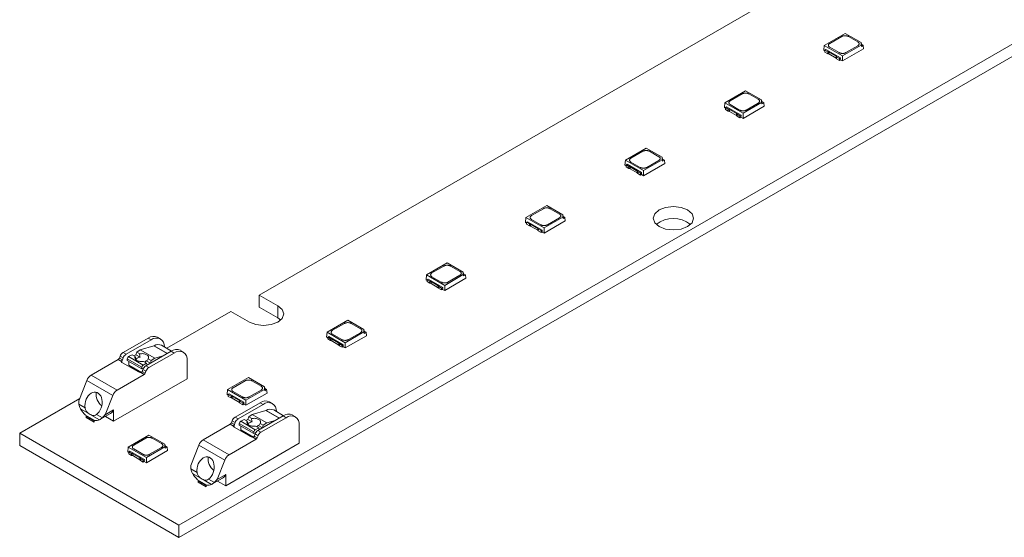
# Model space of a CAD drawing. Header units: millimetres. Extents: x -86 to 309, y 104 to 334.
# Tile 1 of 6: x -86 to 19, y 104 to 159. Entities that reach past the tile are written whole.
import ezdxf

# ---------------------------------------------------------------- set-up
doc = ezdxf.new("R2010")
doc.units = ezdxf.units.MM

msp = doc.modelspace()

# ---------------------------------------------------------------- linework, layer by layer
at = {"color": 7, "linetype": 'Continuous', "lineweight": 15}
for p, q in [((-69.1, 105.1), (309.2, 323.49)), ((-69.1, 103.79), (309.2, 322.18)), ((11.33, 171.13), (-60.51, 129.65)), ((1.96, 157.57), (-0.25, 156.29)), ((3.67, 156.59), (1.96, 157.57)), ((0.33, 156.49), (1.61, 157.23)), ((2.32, 157.23), (3.32, 156.66)), ((3.67, 156.32), (3.67, 156.59)), ((3.67, 156.59), (3.7, 156.41)), ((-0.25, 156.29), (-0.3, 155.76)), ((-0.3, 155.76), (-0.18, 155.69)), ((-0.25, 156.29), (1.68, 155.17)), ((-0.07, 155.84), (-0.18, 155.78)), ((-0.18, 155.78), (0.11, 155.61)), ((-0.18, 155.78), (-0.18, 155.57)), ((-0.18, 155.57), (0.11, 155.4)), ((-0.07, 155.84), (1.47, 154.95)), ((0.11, 155.4), (0.11, 155.61)), ((0.24, 155.57), (1, 155.13)), ((0.24, 155.37), (0.24, 155.57)), ((1.33, 155.51), (0.33, 156.09)), ((1.68, 155.17), (3.67, 156.32)), ((1.68, 154.62), (3.94, 155.92)), ((3.32, 156.25), (2.04, 155.51)), ((3.67, 156.32), (3.7, 156.17)), ((3.7, 156.17), (3.7, 156.41)), ((3.7, 156.41), (3.91, 156.29)), ((3.91, 156.29), (3.7, 156.17)), ((3.91, 156.29), (3.94, 155.92)), ((0.24, 155.37), (1, 154.93)), ((1, 154.93), (1, 155.13)), ((1.06, 155.06), (1.36, 154.89)), ((1.06, 154.85), (1.06, 155.06)), ((1.06, 154.85), (1.36, 154.68)), ((1.36, 154.89), (1.47, 154.95)), ((1.36, 154.68), (1.36, 154.89)), ((1.36, 154.68), (1.46, 154.74)), ((1.47, 154.95), (1.46, 154.74)), ((1.46, 154.74), (1.68, 154.62)), ((1.57, 154.8), (1.57, 154.8)), ((1.68, 154.62), (1.68, 155.17)), ((-8.64, 151.45), (-10.86, 150.17)), ((-6.94, 150.46), (-8.64, 151.45)), ((-10.28, 150.37), (-9, 151.11)), ((-8.92, 149.05), (-6.94, 150.2)), ((-8.29, 151.11), (-7.29, 150.53)), ((-6.94, 150.2), (-6.94, 150.46)), ((-6.94, 150.46), (-6.9, 150.29)), ((-6.94, 150.2), (-6.9, 150.05)), ((-6.9, 150.05), (-6.9, 150.29)), ((-6.9, 150.29), (-6.7, 150.17)), ((-10.86, 150.17), (-10.9, 149.64)), ((-10.9, 149.64), (-10.79, 149.57)), ((-10.86, 150.17), (-8.92, 149.05)), ((-10.68, 149.72), (-10.79, 149.65)), ((-10.79, 149.65), (-10.5, 149.48)), ((-10.79, 149.65), (-10.79, 149.45)), ((-10.79, 149.45), (-10.5, 149.28)), ((-10.68, 149.72), (-9.13, 148.83)), ((-10.5, 149.28), (-10.5, 149.48)), ((-10.37, 149.45), (-9.6, 149.01)), ((-10.37, 149.24), (-10.37, 149.45)), ((-10.37, 149.24), (-9.6, 148.8)), ((-9.28, 149.39), (-10.28, 149.96)), ((-8.92, 148.49), (-6.66, 149.8)), ((-7.29, 150.13), (-8.57, 149.39)), ((-6.7, 150.17), (-6.9, 150.05)), ((-6.7, 150.17), (-6.66, 149.8)), ((-9.6, 148.8), (-9.6, 149.01)), ((-9.54, 148.93), (-9.25, 148.76)), ((-9.54, 148.73), (-9.54, 148.93)), ((-9.54, 148.73), (-9.25, 148.56)), ((-9.25, 148.76), (-9.13, 148.83)), ((-9.25, 148.56), (-9.25, 148.76)), ((-9.25, 148.56), (-9.14, 148.62)), ((-9.13, 148.83), (-9.14, 148.62)), ((-9.14, 148.62), (-8.92, 148.49)), ((-9.04, 148.68), (-9.04, 148.68)), ((-8.92, 148.49), (-8.92, 149.05)), ((-19.25, 145.32), (-21.46, 144.04)), ((-20.88, 144.25), (-19.6, 144.99)), ((-17.55, 144.34), (-19.25, 145.32)), ((-18.89, 144.99), (-17.9, 144.41)), ((-21.46, 144.04), (-21.51, 143.51)), ((-21.46, 144.04), (-19.53, 142.93)), ((-19.53, 142.93), (-17.55, 144.08)), ((-17.9, 144), (-19.18, 143.26)), ((-17.55, 144.08), (-17.55, 144.34)), ((-17.55, 144.34), (-17.51, 144.16)), ((-17.55, 144.08), (-17.51, 143.92)), ((-17.51, 143.92), (-17.51, 144.16)), ((-17.51, 144.16), (-17.3, 144.04)), ((-17.3, 144.04), (-17.51, 143.92)), ((-17.3, 144.04), (-17.27, 143.68)), ((-21.51, 143.51), (-21.4, 143.45)), ((-21.28, 143.6), (-21.4, 143.53)), ((-21.4, 143.53), (-21.1, 143.36)), ((-21.4, 143.53), (-21.4, 143.32)), ((-21.4, 143.32), (-21.1, 143.15)), ((-21.28, 143.6), (-19.74, 142.71)), ((-21.1, 143.15), (-21.1, 143.36)), ((-20.97, 143.33), (-20.21, 142.88)), ((-20.97, 143.12), (-20.97, 143.33)), ((-20.97, 143.12), (-20.21, 142.68)), ((-19.88, 143.26), (-20.88, 143.84)), ((-20.21, 142.68), (-20.21, 142.88)), ((-19.53, 142.37), (-17.27, 143.68)), ((-19.53, 142.37), (-19.53, 142.93)), ((-20.15, 142.81), (-19.86, 142.64)), ((-20.15, 142.6), (-20.15, 142.81)), ((-20.15, 142.6), (-19.86, 142.43)), ((-19.86, 142.64), (-19.74, 142.71)), ((-19.86, 142.43), (-19.86, 142.64)), ((-19.86, 142.43), (-19.75, 142.5)), ((-19.74, 142.71), (-19.75, 142.5)), ((-19.75, 142.5), (-19.53, 142.37)), ((-19.64, 142.56), (-19.64, 142.56)), ((-29.86, 139.2), (-32.07, 137.92)), ((-31.49, 138.12), (-30.21, 138.86)), ((-28.15, 138.22), (-29.86, 139.2)), ((-29.5, 138.86), (-28.5, 138.29)), ((-32.07, 137.92), (-32.12, 137.39)), ((-32.07, 137.92), (-30.14, 136.81)), ((-30.49, 137.14), (-31.49, 137.72)), ((-30.14, 136.81), (-28.15, 137.95)), ((-28.5, 137.88), (-29.78, 137.14)), ((-28.15, 137.95), (-28.15, 138.22)), ((-28.15, 138.22), (-28.12, 138.04)), ((-28.15, 137.95), (-28.12, 137.8)), ((-28.12, 137.8), (-28.12, 138.04)), ((-28.12, 138.04), (-27.91, 137.92)), ((-27.91, 137.92), (-28.12, 137.8)), ((-27.91, 137.92), (-27.88, 137.55)), ((-32.12, 137.39), (-32, 137.32)), ((-31.89, 137.47), (-32, 137.41)), ((-32, 137.41), (-31.71, 137.24)), ((-32, 137.41), (-32, 137.2)), ((-32, 137.2), (-31.71, 137.03)), ((-31.89, 137.47), (-30.35, 136.58)), ((-31.71, 137.03), (-31.71, 137.24)), ((-31.58, 137.2), (-30.82, 136.76)), ((-31.58, 137), (-31.58, 137.2)), ((-31.58, 137), (-30.82, 136.56)), ((-30.82, 136.56), (-30.82, 136.76)), ((-30.76, 136.69), (-30.46, 136.52)), ((-30.76, 136.48), (-30.76, 136.69)), ((-30.46, 136.52), (-30.35, 136.58)), ((-30.35, 136.58), (-30.36, 136.37)), ((-30.14, 136.25), (-27.88, 137.55)), ((-30.14, 136.25), (-30.14, 136.81)), ((-30.76, 136.48), (-30.46, 136.31)), ((-30.46, 136.31), (-30.46, 136.52)), ((-30.46, 136.31), (-30.36, 136.37)), ((-30.36, 136.37), (-30.14, 136.25)), ((-30.25, 136.43), (-30.25, 136.43)), ((-40.46, 133.08), (-42.68, 131.8)), ((-42.1, 132), (-40.82, 132.74)), ((-38.76, 132.09), (-40.46, 133.08)), ((-40.11, 132.74), (-39.11, 132.17)), ((-42.68, 131.8), (-42.72, 131.27)), ((-42.68, 131.8), (-40.74, 130.68)), ((-42.5, 131.35), (-42.61, 131.28)), ((-42.61, 131.28), (-42.32, 131.11)), ((-42.61, 131.28), (-42.61, 131.08)), ((-42.5, 131.35), (-40.95, 130.46)), ((-41.1, 131.02), (-42.1, 131.59)), ((-40.74, 130.68), (-38.76, 131.83)), ((-40.74, 130.12), (-38.48, 131.43)), ((-39.11, 131.76), (-40.39, 131.02)), ((-38.76, 131.83), (-38.76, 132.09)), ((-38.76, 132.09), (-38.72, 131.92)), ((-38.76, 131.83), (-38.72, 131.68)), ((-38.72, 131.68), (-38.72, 131.92)), ((-38.72, 131.92), (-38.52, 131.8)), ((-38.52, 131.8), (-38.72, 131.68)), ((-38.52, 131.8), (-38.48, 131.43)), ((-42.72, 131.27), (-42.61, 131.2)), ((-42.61, 131.08), (-42.32, 130.91)), ((-42.32, 130.91), (-42.32, 131.11)), ((-42.19, 131.08), (-41.42, 130.64)), ((-42.19, 130.87), (-42.19, 131.08)), ((-42.19, 130.87), (-41.42, 130.43)), ((-41.42, 130.43), (-41.42, 130.64)), ((-41.36, 130.56), (-41.07, 130.39)), ((-41.36, 130.36), (-41.36, 130.56)), ((-41.36, 130.36), (-41.07, 130.19)), ((-41.07, 130.39), (-40.95, 130.46)), ((-41.07, 130.19), (-41.07, 130.39)), ((-41.07, 130.19), (-40.96, 130.25)), ((-40.95, 130.46), (-40.96, 130.25)), ((-40.96, 130.25), (-40.74, 130.12)), ((-40.86, 130.31), (-40.86, 130.31)), ((-40.74, 130.12), (-40.74, 130.68)), ((-58.53, 128.51), (-60.51, 129.65)), ((-60.51, 128.35), (-60.51, 129.65)), ((-58.53, 127.2), (-60.51, 128.35)), ((-58.53, 127.2), (-58.53, 128.51)), ((-63.55, 127.9), (-70.37, 123.96)), ((-63.55, 127.9), (-61.57, 126.76)), ((-58.22, 126.98), (-58.53, 127.2)), ((-51.07, 126.95), (-53.28, 125.67)), ((-52.7, 125.88), (-51.42, 126.62)), ((-49.36, 125.97), (-51.07, 126.95)), ((-50.71, 126.62), (-49.72, 126.04)), ((-75.05, 123.5), (-72.37, 125.05)), ((-72.37, 125.05), (-72.05, 124.87)), ((-71.05, 124.97), (-71.37, 125.15)), ((-53.28, 125.67), (-53.33, 125.14)), ((-53.33, 125.14), (-53.22, 125.08)), ((-53.28, 125.67), (-51.35, 124.56)), ((-53.1, 125.23), (-53.22, 125.16)), ((-53.22, 125.16), (-52.92, 124.99)), ((-53.22, 125.16), (-53.22, 124.96)), ((-53.1, 125.23), (-51.56, 124.34)), ((-52.92, 124.79), (-52.92, 124.99)), ((-51.7, 124.89), (-52.7, 125.47)), ((-51.35, 124.56), (-49.36, 125.71)), ((-51.35, 124), (-49.09, 125.31)), ((-49.72, 125.63), (-51, 124.89)), ((-49.36, 125.71), (-49.36, 125.97)), ((-49.36, 125.97), (-49.33, 125.79)), ((-49.36, 125.71), (-49.33, 125.55)), ((-49.33, 125.55), (-49.33, 125.79)), ((-49.33, 125.79), (-49.12, 125.67)), ((-49.12, 125.67), (-49.33, 125.55)), ((-49.12, 125.67), (-49.09, 125.31)), ((-72.05, 124.87), (-74.73, 123.32)), ((-73.21, 123.79), (-71.75, 124.23)), ((-69.88, 123.67), (-70.93, 124.28)), ((-53.22, 124.96), (-52.92, 124.79)), ((-52.79, 124.96), (-52.03, 124.51)), ((-52.79, 124.75), (-52.79, 124.96)), ((-52.79, 124.75), (-52.03, 124.31)), ((-52.03, 124.31), (-52.03, 124.51)), ((-51.97, 124.44), (-51.68, 124.27)), ((-51.97, 124.24), (-51.97, 124.44)), ((-51.97, 124.24), (-51.68, 124.07)), ((-51.68, 124.27), (-51.56, 124.34)), ((-51.68, 124.07), (-51.68, 124.27)), ((-51.68, 124.07), (-51.57, 124.13)), ((-51.56, 124.34), (-51.57, 124.13)), ((-51.57, 124.13), (-51.35, 124)), ((-51.46, 124.19), (-51.46, 124.19)), ((-51.35, 124), (-51.35, 124.56)), ((-75.44, 122.91), (-75.36, 123.12)), ((-75.12, 122.73), (-75.44, 122.91)), ((-75.36, 123.12), (-75.04, 122.94)), ((-75.04, 122.94), (-75.12, 122.73)), ((-74.73, 123.32), (-75.05, 123.5)), ((-74.45, 123.08), (-74.09, 123.26)), ((-72.89, 122.18), (-74.45, 123.08)), ((-74.09, 123.26), (-73.76, 123.07)), ((-73.9, 123.15), (-73.68, 123.27)), ((-73.68, 123.27), (-73.59, 123.55)), ((-73.23, 123.01), (-73.68, 123.27)), ((-73.59, 123.55), (-73.21, 123.79)), ((-73.59, 123.55), (-73.27, 123.36)), ((-71.65, 122.9), (-73.21, 123.79)), ((-72.61, 122.09), (-69.93, 123.64)), ((-72.29, 121.91), (-69.61, 123.46)), ((-71.65, 122.9), (-72.04, 122.65)), ((-71.65, 122.9), (-70.77, 123.16)), ((-69.93, 123.64), (-69.61, 123.46)), ((-68.61, 123.56), (-68.93, 123.74)), ((-78.45, 121.09), (-75.56, 122.76)), ((-75.22, 122.56), (-75.56, 122.76)), ((-75.16, 122.46), (-73.32, 121.4)), ((-74.6, 122.84), (-73.04, 121.94)), ((-74.6, 122.67), (-74.6, 122.84)), ((-74.6, 122.67), (-73.05, 121.77)), ((-74.43, 122.16), (-74.43, 122.57)), ((-74.43, 122.16), (-73.09, 121.39)), ((-74.22, 122.01), (-74.43, 122.16)), ((-74.22, 122.01), (-73.12, 121.37)), ((-73.96, 121.77), (-73.96, 121.86)), ((-73.04, 121.94), (-73.05, 121.77)), ((-73.05, 121.77), (-72.87, 121.86)), ((-72.53, 122.36), (-72.89, 122.18)), ((-72.87, 121.86), (-72.87, 121.82)), ((-72.86, 122.55), (-72.53, 122.36)), ((-72.29, 121.91), (-72.61, 122.09)), ((-72.13, 122.37), (-72.57, 122.63)), ((-72.53, 122.36), (-72.48, 122.19)), ((-72.48, 122.19), (-72.24, 122.31)), ((-72.36, 122.83), (-72.04, 122.65)), ((-72.12, 122.38), (-72.04, 122.65)), ((-68.2, 120.72), (-68.2, 122.64)), ((-75.69, 119.5), (-78.45, 121.09)), ((-72.81, 121.17), (-75.69, 119.5)), ((-73.78, 121.66), (-73.78, 121.76)), ((-73.49, 121.59), (-73.57, 121.54)), ((-73.15, 121.37), (-72.81, 121.17)), ((-73, 121.5), (-72.92, 121.71)), ((-73, 121.5), (-72.68, 121.32)), ((-72.92, 121.71), (-72.6, 121.53)), ((-72.68, 121.32), (-72.6, 121.53)), ((-61.67, 120.83), (-63.89, 119.55)), ((-59.97, 119.85), (-61.67, 120.83)), ((-79.75, 118.35), (-78.91, 120.52)), ((-78.91, 120.52), (-76.15, 118.93)), ((-68.2, 120.72), (-76.05, 116.19)), ((-63.31, 119.76), (-62.03, 120.49)), ((-61.32, 120.49), (-60.32, 119.92)), ((-59.97, 119.58), (-59.97, 119.85)), ((-59.97, 119.85), (-59.94, 119.67)), ((-76.15, 118.93), (-76.95, 116.88)), ((-63.89, 119.55), (-63.94, 119.02)), ((-63.94, 119.02), (-63.82, 118.96)), ((-63.89, 119.55), (-61.96, 118.44)), ((-63.71, 119.1), (-63.82, 119.04)), ((-63.82, 119.04), (-63.53, 118.87)), ((-63.82, 119.04), (-63.82, 118.83)), ((-63.82, 118.83), (-63.53, 118.66)), ((-63.71, 119.1), (-62.17, 118.21)), ((-63.53, 118.66), (-63.53, 118.87)), ((-63.4, 118.83), (-62.64, 118.39)), ((-63.4, 118.63), (-63.4, 118.83)), ((-62.31, 118.77), (-63.31, 119.35)), ((-61.96, 118.44), (-59.97, 119.58)), ((-61.96, 117.88), (-59.69, 119.18)), ((-60.32, 119.51), (-61.6, 118.77)), ((-59.97, 119.58), (-59.94, 119.43)), ((-59.94, 119.43), (-59.94, 119.67)), ((-59.94, 119.67), (-59.73, 119.55)), ((-59.73, 119.55), (-59.94, 119.43)), ((-59.73, 119.55), (-59.69, 119.18)), ((-79.66, 118.6), (-86.07, 114.9)), ((-79.1, 117.62), (-79.75, 117.99)), ((-63.4, 118.63), (-62.64, 118.19)), ((-63.1, 116.6), (-60.42, 118.15)), ((-60.1, 117.97), (-62.78, 116.42)), ((-62.64, 118.19), (-62.64, 118.39)), ((-62.58, 118.32), (-62.28, 118.15)), ((-62.58, 118.11), (-62.58, 118.32)), ((-62.58, 118.11), (-62.28, 117.94)), ((-62.28, 118.15), (-62.17, 118.21)), ((-62.28, 117.94), (-62.28, 118.15)), ((-62.28, 117.94), (-62.18, 118)), ((-62.17, 118.21), (-62.18, 118)), ((-62.18, 118), (-61.96, 117.88)), ((-62.07, 118.07), (-62.07, 118.06)), ((-61.96, 117.88), (-61.96, 118.44)), ((-60.42, 118.15), (-60.1, 117.97)), ((-59.1, 118.07), (-59.42, 118.25)), ((-79.59, 117.52), (-78.76, 117.03)), ((-78.06, 116.25), (-79.05, 116.83)), ((-78.98, 116.7), (-78.91, 116.74)), ((-78.13, 116.21), (-78.98, 116.7)), ((-78.98, 116.58), (-78.98, 116.7)), ((-78.13, 116.09), (-78.98, 116.58)), ((-78.36, 116.8), (-77.55, 116.33)), ((-77.25, 116.55), (-77.87, 116.91)), ((-77.52, 116.35), (-76.39, 117)), ((-76.05, 117.4), (-76.95, 116.88)), ((-76.92, 116.7), (-76.05, 116.19)), ((-76.05, 116.19), (-76.05, 117.4)), ((-62.78, 116.42), (-63.1, 116.6)), ((-61.73, 116.37), (-61.64, 116.65)), ((-61.64, 116.65), (-61.26, 116.9)), ((-61.64, 116.65), (-61.32, 116.46)), ((-61.26, 116.9), (-59.8, 117.33)), ((-59.7, 116), (-61.26, 116.9)), ((-60.66, 115.2), (-57.98, 116.74)), ((-57.93, 116.77), (-58.98, 117.38)), ((-57.98, 116.74), (-57.66, 116.56)), ((-56.66, 116.66), (-56.98, 116.84)), ((-78.06, 116.25), (-78.13, 116.21)), ((-78.13, 116.21), (-78.13, 116.09)), ((-66.5, 114.19), (-63.61, 115.86)), ((-63.27, 115.66), (-63.61, 115.86)), ((-63.49, 116.01), (-63.41, 116.22)), ((-63.17, 115.83), (-63.49, 116.01)), ((-63.41, 116.22), (-63.09, 116.04)), ((-63.21, 115.56), (-61.37, 114.5)), ((-63.09, 116.04), (-63.17, 115.83)), ((-62.65, 115.94), (-61.09, 115.04)), ((-62.65, 115.77), (-62.65, 115.94)), ((-62.65, 115.77), (-61.1, 114.87)), ((-62.5, 116.18), (-62.14, 116.36)), ((-60.94, 115.28), (-62.5, 116.18)), ((-62.48, 115.26), (-62.48, 115.67)), ((-62.14, 116.36), (-61.81, 116.17)), ((-61.95, 116.26), (-61.73, 116.37)), ((-61.28, 116.11), (-61.73, 116.37)), ((-60.91, 115.66), (-60.58, 115.47)), ((-60.18, 115.48), (-60.62, 115.73)), ((-60.41, 115.93), (-60.09, 115.75)), ((-60.34, 115.01), (-57.66, 116.56)), ((-60.17, 115.48), (-60.09, 115.75)), ((-59.7, 116), (-60.09, 115.75)), ((-59.7, 116), (-58.82, 116.26)), ((-56.25, 113.83), (-56.25, 115.74)), ((-86.07, 114.9), (-69.1, 105.1)), ((-86.07, 114.9), (-86.07, 113.59)), ((-72.28, 114.71), (-74.5, 113.43)), ((-70.58, 113.72), (-72.28, 114.71)), ((-62.48, 115.26), (-61.14, 114.49)), ((-62.27, 115.11), (-62.48, 115.26)), ((-62.27, 115.11), (-61.17, 114.48)), ((-62.01, 114.87), (-62.01, 114.96)), ((-61.83, 114.76), (-61.83, 114.86)), ((-61.54, 114.69), (-61.62, 114.64)), ((-61.09, 115.04), (-61.1, 114.87)), ((-61.1, 114.87), (-60.92, 114.96)), ((-61.05, 114.6), (-60.97, 114.82)), ((-61.05, 114.6), (-60.73, 114.42)), ((-60.97, 114.82), (-60.65, 114.63)), ((-60.58, 115.47), (-60.94, 115.28)), ((-60.92, 114.96), (-60.92, 114.92)), ((-60.73, 114.42), (-60.65, 114.63)), ((-60.34, 115.01), (-60.66, 115.2)), ((-60.58, 115.47), (-60.53, 115.29)), ((-60.53, 115.29), (-60.29, 115.41)), ((-86.07, 113.59), (-69.1, 103.79)), ((-74.5, 113.43), (-74.54, 112.9)), ((-74.5, 113.43), (-72.56, 112.31)), ((-73.91, 113.63), (-72.63, 114.37)), ((-72.56, 112.31), (-70.58, 113.46)), ((-71.93, 114.37), (-70.93, 113.8)), ((-70.58, 113.46), (-70.58, 113.72)), ((-70.58, 113.72), (-70.54, 113.55)), ((-70.58, 113.46), (-70.54, 113.31)), ((-70.54, 113.31), (-70.54, 113.55)), ((-70.54, 113.55), (-70.33, 113.43)), ((-70.33, 113.43), (-70.54, 113.31)), ((-70.33, 113.43), (-70.3, 113.06)), ((-67.8, 111.45), (-66.96, 113.62)), ((-66.96, 113.62), (-64.2, 112.03)), ((-63.74, 112.6), (-66.5, 114.19)), ((-56.25, 113.83), (-64.1, 109.29)), ((-60.85, 114.27), (-63.74, 112.6)), ((-61.2, 114.47), (-60.85, 114.27)), ((-74.54, 112.9), (-74.43, 112.83)), ((-74.32, 112.98), (-74.43, 112.91)), ((-74.43, 112.91), (-74.14, 112.74)), ((-74.43, 112.91), (-74.43, 112.71)), ((-74.43, 112.71), (-74.14, 112.54)), ((-74.32, 112.98), (-72.77, 112.09)), ((-74.14, 112.54), (-74.14, 112.74)), ((-74.01, 112.71), (-73.24, 112.27)), ((-74.01, 112.51), (-74.01, 112.71)), ((-74.01, 112.51), (-73.24, 112.06)), ((-72.92, 112.65), (-73.91, 113.22)), ((-72.56, 111.75), (-70.3, 113.06)), ((-70.93, 113.39), (-72.21, 112.65)), ((-73.24, 112.06), (-73.24, 112.27)), ((-73.18, 112.19), (-72.89, 112.02)), ((-73.18, 111.99), (-73.18, 112.19)), ((-73.18, 111.99), (-72.89, 111.82)), ((-72.89, 112.02), (-72.77, 112.09)), ((-72.89, 111.82), (-72.89, 112.02)), ((-72.89, 111.82), (-72.78, 111.88)), ((-72.77, 112.09), (-72.78, 111.88)), ((-72.78, 111.88), (-72.56, 111.75)), ((-72.68, 111.94), (-72.68, 111.94)), ((-72.56, 111.75), (-72.56, 112.31)), ((-64.2, 112.03), (-65, 109.98)), ((-67.15, 110.72), (-67.8, 111.1)), ((-67.64, 110.62), (-66.81, 110.13)), ((-64.1, 110.5), (-65, 109.98)), ((-64.1, 109.29), (-64.1, 110.5)), ((-66.11, 109.36), (-67.1, 109.93)), ((-67.03, 109.8), (-66.96, 109.85)), ((-67.03, 109.68), (-67.03, 109.8)), ((-66.18, 109.31), (-67.03, 109.8)), ((-66.18, 109.19), (-67.03, 109.68)), ((-66.41, 109.9), (-65.6, 109.43)), ((-66.11, 109.36), (-66.18, 109.31)), ((-66.18, 109.31), (-66.18, 109.19)), ((-65.3, 109.65), (-65.92, 110.01)), ((-65.57, 109.45), (-64.44, 110.1)), ((-64.97, 109.8), (-64.1, 109.29)), ((-69.1, 105.1), (-69.1, 103.79))]:
    msp.add_line(p, q, dxfattribs=at)
at = {"color": 8, "linetype": 'Continuous', "lineweight": 15}
for p, q in [((-71.75, 124.23), (-70.34, 123.41)), ((-71.73, 124.24), (-70.32, 123.42)), ((-75.16, 122.65), (-75.16, 122.46)), ((-59.8, 117.33), (-58.39, 116.51)), ((-59.78, 117.34), (-58.37, 116.52)), ((-63.21, 115.75), (-63.21, 115.56))]:
    msp.add_line(p, q, dxfattribs=at)
at = {"color": 7, "linetype": 'Continuous', "lineweight": 15, "flags": 128}
for points in [[(-14.83, 138.72), (-15.53, 138.98), (-16.35, 139.08), (-17.17, 138.98), (-17.87, 138.72), (-18.34, 138.31), (-18.5, 137.84), (-18.34, 137.36), (-17.87, 136.96), (-17.17, 136.69), (-16.35, 136.6), (-15.53, 136.69), (-14.83, 136.96), (-14.36, 137.36), (-14.2, 137.84), (-14.36, 138.31), (-14.83, 138.72)], [(-61.57, 126.76), (-60.87, 126.49), (-60.05, 126.39), (-59.23, 126.49), (-58.53, 126.76), (-58.06, 127.16), (-57.9, 127.63), (-58.06, 128.11), (-58.53, 128.51)], [(-77.87, 116.91), (-77.72, 117.04), (-77.59, 117.2), (-77.47, 117.39), (-77.38, 117.6), (-77.32, 117.82), (-77.28, 118.05), (-77.28, 118.28), (-77.3, 118.5), (-77.35, 118.7), (-77.43, 118.88), (-77.54, 119.03), (-77.67, 119.15), (-77.81, 119.24), (-77.97, 119.28), (-78.13, 119.28), (-78.29, 119.24), (-78.46, 119.16), (-78.61, 119.05), (-78.75, 118.9), (-78.87, 118.72), (-78.97, 118.52), (-79.05, 118.3), (-79.1, 118.07), (-79.11, 117.84), (-79.1, 117.62)], [(-65.92, 110.01), (-65.77, 110.14), (-65.64, 110.3), (-65.52, 110.49), (-65.43, 110.7), (-65.37, 110.92), (-65.33, 111.15), (-65.33, 111.38), (-65.35, 111.6), (-65.4, 111.8), (-65.48, 111.98), (-65.59, 112.13), (-65.72, 112.25), (-65.86, 112.34), (-66.01, 112.38), (-66.18, 112.38), (-66.34, 112.34), (-66.51, 112.26), (-66.66, 112.15), (-66.8, 112), (-66.92, 111.82), (-67.02, 111.62), (-67.1, 111.4), (-67.15, 111.17), (-67.16, 110.94), (-67.15, 110.72)]]:
    msp.add_lwpolyline(points, dxfattribs=at)
at = {"color": 7, "linetype": 'Continuous', "lineweight": 15}
for centre, radius, start, end in [((-16.35, 134.88), 2.94, 51.5913, 128.4087), ((-71.78, 124.23), 1.01, 65.6929, 125.6176), ((-71.5, 124.2), 0.866, 354.1659, 129.6175), ((-71.79, 124.37), 0.148, 286.8048, 297.0552), ((-71.29, 123.53), 0.833, 64.5419, 121.9154), ((-75.73, 123.02), 0.307, 302.638, 339.7729), ((-74.64, 122.86), 0.767, 122.638, 159.7729), ((-74.32, 122.67), 0.767, 122.638, 159.7729), ((-74.29, 122.81), 0.307, 120.8205, 175.7131), ((-69.34, 122.83), 1.01, 65.6929, 125.6176), ((-69.06, 122.78), 0.873, 350.786, 129.2033), ((-75.13, 122.54), 0.0913, 169.6001, 248.0717), ((-75.44, 122.85), 0.343, 324.3416, 338.6994), ((-72.73, 121.91), 0.307, 120.8205, 175.7131), ((-72.2, 121.45), 0.767, 122.638, 159.7729), ((-71.88, 121.26), 0.767, 122.638, 159.7729), ((-77.83, 120.12), 1.15, 122.638, 159.7729), ((-73.18, 121.67), 0.302, 242.4359, 276.7697), ((-73.32, 121.63), 0.343, 324.3416, 338.6994), ((-72.97, 121.43), 0.307, 302.638, 339.7729), ((-76.29, 119.1), 1.64, 174.0781, 231.1767), ((-75.07, 118.53), 1.15, 122.638, 159.7729), ((-76.41, 118.18), 3.35, 177.0041, 183.1336), ((-59.83, 117.34), 1.01, 65.6929, 125.6176), ((-59.55, 117.3), 0.866, 354.1659, 129.6175), ((-76.54, 119.35), 3.56, 211.0758, 225.2157), ((-78.04, 117.81), 1.05, 227.2175, 252.7879), ((-78.92, 118.42), 2.5, 311.8252, 322.0121), ((-76.82, 117.72), 0.834, 301.0349, 337.5644), ((-62.69, 115.96), 0.767, 122.638, 159.7729), ((-59.84, 117.47), 0.148, 286.8048, 297.0552), ((-59.34, 116.63), 0.833, 64.5419, 121.9154), ((-57.39, 115.93), 1.01, 65.6929, 125.6176), ((-57.11, 115.88), 0.873, 350.786, 129.2033), ((-77.93, 117.1), 0.855, 260.9135, 296.4728), ((-63.78, 116.12), 0.307, 302.638, 339.7729), ((-63.18, 115.65), 0.0913, 169.6001, 248.0717), ((-63.49, 115.95), 0.343, 324.3416, 338.6994), ((-62.37, 115.77), 0.767, 122.638, 159.7729), ((-62.34, 115.91), 0.307, 120.8205, 175.7131), ((-61.23, 114.77), 0.302, 242.4359, 276.7697), ((-60.78, 115.02), 0.307, 120.8205, 175.7131), ((-61.37, 114.73), 0.343, 324.3416, 338.6994), ((-60.25, 114.55), 0.767, 122.638, 159.7729), ((-59.93, 114.37), 0.767, 122.638, 159.7729), ((-65.88, 113.22), 1.15, 122.638, 159.7729), ((-61.02, 114.53), 0.307, 302.638, 339.7729), ((-64.34, 112.2), 1.64, 174.0781, 231.1767), ((-63.12, 111.63), 1.15, 122.638, 159.7729), ((-64.46, 111.28), 3.35, 177.0041, 183.1336), ((-64.59, 112.46), 3.56, 211.0758, 225.2157), ((-64.87, 110.82), 0.834, 301.0349, 337.5644), ((-66.09, 110.91), 1.05, 227.2175, 252.7879), ((-65.98, 110.2), 0.855, 260.9135, 296.4728), ((-66.97, 111.52), 2.5, 311.8252, 322.0121)]:
    msp.add_arc(centre, radius, start, end, dxfattribs=at)
for points, knots in [([(0.33, 156.09), (0.32, 156.09), (0.29, 156.11), (0.25, 156.15), (0.22, 156.18), (0.19, 156.23), (0.18, 156.29), (0.19, 156.35), (0.22, 156.4), (0.27, 156.45), (0.31, 156.48), (0.33, 156.49)], [0, 0, 0, 0, 0.082249, 0.165214, 0.250314, 0.374627, 0.500081, 0.622608, 0.749848, 0.875107, 1, 1, 1, 1]), ([(1.61, 157.23), (1.63, 157.24), (1.66, 157.26), (1.71, 157.28), (1.78, 157.3), (1.87, 157.31), (1.96, 157.32), (2.06, 157.31), (2.16, 157.3), (2.25, 157.27), (2.29, 157.25), (2.32, 157.23)], [0, 0, 0, 0, 0.082249, 0.165214, 0.250314, 0.374627, 0.500081, 0.622608, 0.749848, 0.875107, 1, 1, 1, 1]), ([(3.32, 156.66), (3.33, 156.65), (3.36, 156.63), (3.4, 156.6), (3.43, 156.56), (3.46, 156.51), (3.47, 156.45), (3.46, 156.4), (3.43, 156.34), (3.38, 156.29), (3.34, 156.26), (3.32, 156.25)], [0, 0, 0, 0, 0.0822494, 0.165214, 0.2503144, 0.3746275, 0.5000806, 0.6226075, 0.7498484, 0.875107, 1, 1, 1, 1]), ([(0.11, 155.61), (0.12, 155.6), (0.15, 155.6), (0.18, 155.6), (0.21, 155.59), (0.23, 155.58), (0.24, 155.57)], [0, 0, 0, 0, 0.254275, 0.5, 0.745725, 1, 1, 1, 1]), ([(2.04, 155.51), (2.02, 155.5), (1.99, 155.48), (1.93, 155.46), (1.86, 155.44), (1.78, 155.43), (1.68, 155.42), (1.58, 155.43), (1.49, 155.45), (1.4, 155.47), (1.35, 155.5), (1.33, 155.51)], [0, 0, 0, 0, 0.0822494, 0.165214, 0.2503144, 0.3746275, 0.5000806, 0.6226075, 0.7498484, 0.875107, 1, 1, 1, 1]), ([(1, 155.13), (1.01, 155.13), (1.03, 155.11), (1.05, 155.1), (1.06, 155.08), (1.06, 155.06), (1.06, 155.06)], [0, 0, 0, 0, 0.254275, 0.5, 0.745725, 1, 1, 1, 1]), ([(-10.28, 149.96), (-10.29, 149.97), (-10.32, 149.99), (-10.36, 150.02), (-10.39, 150.06), (-10.42, 150.11), (-10.42, 150.17), (-10.42, 150.22), (-10.39, 150.28), (-10.34, 150.33), (-10.3, 150.36), (-10.28, 150.37)], [0, 0, 0, 0, 0.082249, 0.165214, 0.250314, 0.374627, 0.500081, 0.622608, 0.749848, 0.875107, 1, 1, 1, 1]), ([(-9, 151.11), (-8.98, 151.12), (-8.95, 151.14), (-8.89, 151.16), (-8.82, 151.18), (-8.74, 151.19), (-8.64, 151.2), (-8.54, 151.19), (-8.45, 151.17), (-8.36, 151.15), (-8.31, 151.12), (-8.29, 151.11)], [0, 0, 0, 0, 0.082249, 0.165214, 0.250314, 0.374627, 0.500081, 0.622608, 0.749848, 0.875107, 1, 1, 1, 1]), ([(-7.29, 150.53), (-7.28, 150.53), (-7.25, 150.51), (-7.21, 150.48), (-7.18, 150.44), (-7.15, 150.39), (-7.14, 150.33), (-7.15, 150.27), (-7.18, 150.22), (-7.23, 150.17), (-7.27, 150.14), (-7.29, 150.13)], [0, 0, 0, 0, 0.0822494, 0.165214, 0.2503144, 0.3746275, 0.5000806, 0.6226075, 0.7498484, 0.875107, 1, 1, 1, 1]), ([(-10.5, 149.48), (-10.48, 149.48), (-10.46, 149.48), (-10.43, 149.47), (-10.39, 149.46), (-10.38, 149.45), (-10.37, 149.45)], [0, 0, 0, 0, 0.254275, 0.5, 0.745725, 1, 1, 1, 1]), ([(-8.57, 149.39), (-8.59, 149.38), (-8.62, 149.36), (-8.67, 149.34), (-8.74, 149.32), (-8.83, 149.31), (-8.92, 149.3), (-9.02, 149.31), (-9.12, 149.32), (-9.2, 149.35), (-9.25, 149.37), (-9.28, 149.39)], [0, 0, 0, 0, 0.0822494, 0.165214, 0.2503144, 0.3746275, 0.5000806, 0.6226075, 0.7498484, 0.875107, 1, 1, 1, 1]), ([(-9.6, 149.01), (-9.59, 149), (-9.58, 148.99), (-9.56, 148.97), (-9.55, 148.95), (-9.55, 148.94), (-9.54, 148.93)], [0, 0, 0, 0, 0.254275, 0.5, 0.745725, 1, 1, 1, 1]), ([(-19.6, 144.99), (-19.59, 145), (-19.55, 145.01), (-19.5, 145.03), (-19.43, 145.05), (-19.35, 145.07), (-19.25, 145.07), (-19.15, 145.07), (-19.06, 145.05), (-18.97, 145.02), (-18.92, 145), (-18.89, 144.99)], [0, 0, 0, 0, 0.082249, 0.165214, 0.250314, 0.374627, 0.500081, 0.622608, 0.749848, 0.875107, 1, 1, 1, 1]), ([(-20.88, 143.84), (-20.9, 143.85), (-20.93, 143.87), (-20.96, 143.9), (-21, 143.94), (-21.02, 143.99), (-21.03, 144.04), (-21.02, 144.1), (-20.99, 144.15), (-20.95, 144.21), (-20.9, 144.23), (-20.88, 144.25)], [0, 0, 0, 0, 0.082249, 0.165214, 0.250314, 0.374627, 0.500081, 0.622608, 0.749848, 0.875107, 1, 1, 1, 1]), ([(-17.9, 144.41), (-17.88, 144.4), (-17.85, 144.38), (-17.82, 144.35), (-17.78, 144.31), (-17.76, 144.26), (-17.75, 144.21), (-17.76, 144.15), (-17.79, 144.1), (-17.83, 144.05), (-17.88, 144.02), (-17.9, 144)], [0, 0, 0, 0, 0.0822494, 0.165214, 0.2503144, 0.3746275, 0.5000806, 0.6226075, 0.7498484, 0.875107, 1, 1, 1, 1]), ([(-21.1, 143.36), (-21.09, 143.36), (-21.07, 143.36), (-21.03, 143.35), (-21, 143.34), (-20.98, 143.33), (-20.97, 143.33)], [0, 0, 0, 0, 0.254275, 0.5, 0.745725, 1, 1, 1, 1]), ([(-20.21, 142.88), (-20.2, 142.88), (-20.19, 142.87), (-20.17, 142.85), (-20.16, 142.83), (-20.15, 142.82), (-20.15, 142.81)], [0, 0, 0, 0, 0.254275, 0.5, 0.745725, 1, 1, 1, 1]), ([(-19.18, 143.26), (-19.19, 143.26), (-19.23, 143.24), (-19.28, 143.22), (-19.35, 143.2), (-19.43, 143.18), (-19.53, 143.18), (-19.63, 143.18), (-19.72, 143.2), (-19.81, 143.23), (-19.86, 143.25), (-19.88, 143.26)], [0, 0, 0, 0, 0.082249, 0.165214, 0.250314, 0.374627, 0.500081, 0.622608, 0.749848, 0.875107, 1, 1, 1, 1]), ([(-30.21, 138.86), (-30.19, 138.87), (-30.16, 138.89), (-30.11, 138.91), (-30.04, 138.93), (-29.95, 138.94), (-29.86, 138.95), (-29.76, 138.94), (-29.66, 138.93), (-29.57, 138.9), (-29.53, 138.88), (-29.5, 138.86)], [0, 0, 0, 0, 0.082249, 0.165214, 0.250314, 0.374627, 0.500081, 0.622608, 0.749848, 0.875107, 1, 1, 1, 1]), ([(-31.49, 137.72), (-31.5, 137.73), (-31.53, 137.74), (-31.57, 137.78), (-31.6, 137.82), (-31.63, 137.86), (-31.64, 137.92), (-31.63, 137.98), (-31.6, 138.03), (-31.55, 138.08), (-31.51, 138.11), (-31.49, 138.12)], [0, 0, 0, 0, 0.082249, 0.165214, 0.250314, 0.374627, 0.500081, 0.622608, 0.749848, 0.875107, 1, 1, 1, 1]), ([(-28.5, 138.29), (-28.49, 138.28), (-28.46, 138.26), (-28.42, 138.23), (-28.39, 138.19), (-28.36, 138.14), (-28.35, 138.08), (-28.36, 138.03), (-28.39, 137.97), (-28.44, 137.92), (-28.48, 137.89), (-28.5, 137.88)], [0, 0, 0, 0, 0.0822494, 0.165214, 0.2503144, 0.3746275, 0.5000806, 0.6226075, 0.7498484, 0.875107, 1, 1, 1, 1]), ([(-31.71, 137.24), (-31.7, 137.24), (-31.67, 137.23), (-31.64, 137.23), (-31.61, 137.22), (-31.59, 137.21), (-31.58, 137.2)], [0, 0, 0, 0, 0.254275, 0.5, 0.745725, 1, 1, 1, 1]), ([(-30.82, 136.76), (-30.81, 136.76), (-30.79, 136.75), (-30.77, 136.73), (-30.76, 136.71), (-30.76, 136.69), (-30.76, 136.69)], [0, 0, 0, 0, 0.254275, 0.5, 0.745725, 1, 1, 1, 1]), ([(-29.78, 137.14), (-29.8, 137.13), (-29.83, 137.12), (-29.89, 137.09), (-29.96, 137.08), (-30.04, 137.06), (-30.14, 137.05), (-30.24, 137.06), (-30.33, 137.08), (-30.42, 137.1), (-30.47, 137.13), (-30.49, 137.14)], [0, 0, 0, 0, 0.082249, 0.165214, 0.250314, 0.374627, 0.500081, 0.622608, 0.749848, 0.875107, 1, 1, 1, 1]), ([(-40.82, 132.74), (-40.8, 132.75), (-40.77, 132.77), (-40.71, 132.79), (-40.64, 132.81), (-40.56, 132.82), (-40.46, 132.83), (-40.36, 132.82), (-40.27, 132.8), (-40.18, 132.78), (-40.13, 132.75), (-40.11, 132.74)], [0, 0, 0, 0, 0.082249, 0.165214, 0.250314, 0.374627, 0.500081, 0.622608, 0.749848, 0.875107, 1, 1, 1, 1]), ([(-42.1, 131.59), (-42.11, 131.6), (-42.14, 131.62), (-42.17, 131.65), (-42.21, 131.69), (-42.23, 131.74), (-42.24, 131.8), (-42.24, 131.85), (-42.21, 131.91), (-42.16, 131.96), (-42.12, 131.99), (-42.1, 132)], [0, 0, 0, 0, 0.082249, 0.165214, 0.250314, 0.374627, 0.500081, 0.622608, 0.749848, 0.875107, 1, 1, 1, 1]), ([(-39.11, 132.17), (-39.1, 132.16), (-39.07, 132.14), (-39.03, 132.11), (-39, 132.07), (-38.97, 132.02), (-38.96, 131.96), (-38.97, 131.9), (-39, 131.85), (-39.05, 131.8), (-39.09, 131.77), (-39.11, 131.76)], [0, 0, 0, 0, 0.082249, 0.165214, 0.250314, 0.374627, 0.500081, 0.622608, 0.749848, 0.875107, 1, 1, 1, 1]), ([(-42.32, 131.11), (-42.3, 131.11), (-42.28, 131.11), (-42.25, 131.1), (-42.21, 131.09), (-42.2, 131.08), (-42.19, 131.08)], [0, 0, 0, 0, 0.254275, 0.5, 0.745725, 1, 1, 1, 1]), ([(-41.42, 130.64), (-41.41, 130.63), (-41.4, 130.62), (-41.38, 130.6), (-41.37, 130.58), (-41.37, 130.57), (-41.36, 130.56)], [0, 0, 0, 0, 0.254275, 0.5, 0.745725, 1, 1, 1, 1]), ([(-40.39, 131.02), (-40.41, 131.01), (-40.44, 130.99), (-40.49, 130.97), (-40.56, 130.95), (-40.65, 130.94), (-40.74, 130.93), (-40.84, 130.94), (-40.94, 130.95), (-41.02, 130.98), (-41.07, 131.01), (-41.1, 131.02)], [0, 0, 0, 0, 0.082249, 0.165214, 0.250314, 0.374627, 0.500081, 0.622608, 0.749848, 0.875107, 1, 1, 1, 1]), ([(-51.42, 126.62), (-51.41, 126.63), (-51.37, 126.64), (-51.32, 126.66), (-51.25, 126.68), (-51.17, 126.7), (-51.07, 126.7), (-50.97, 126.7), (-50.88, 126.68), (-50.79, 126.66), (-50.74, 126.63), (-50.71, 126.62)], [0, 0, 0, 0, 0.082249, 0.165214, 0.250314, 0.374627, 0.500081, 0.622608, 0.749848, 0.875107, 1, 1, 1, 1]), ([(-49.72, 126.04), (-49.7, 126.03), (-49.67, 126.01), (-49.64, 125.98), (-49.6, 125.94), (-49.58, 125.89), (-49.57, 125.84), (-49.58, 125.78), (-49.61, 125.73), (-49.65, 125.68), (-49.7, 125.65), (-49.72, 125.63)], [0, 0, 0, 0, 0.082249, 0.165214, 0.250314, 0.374627, 0.500081, 0.622608, 0.749848, 0.875107, 1, 1, 1, 1]), ([(-52.92, 124.99), (-52.91, 124.99), (-52.89, 124.99), (-52.85, 124.98), (-52.82, 124.97), (-52.8, 124.96), (-52.79, 124.96)], [0, 0, 0, 0, 0.254275, 0.5, 0.745725, 1, 1, 1, 1]), ([(-52.7, 125.47), (-52.72, 125.48), (-52.75, 125.5), (-52.78, 125.53), (-52.82, 125.57), (-52.84, 125.62), (-52.85, 125.67), (-52.84, 125.73), (-52.81, 125.79), (-52.77, 125.84), (-52.72, 125.86), (-52.7, 125.88)], [0, 0, 0, 0, 0.082249, 0.165214, 0.250314, 0.374627, 0.500081, 0.622608, 0.749848, 0.875107, 1, 1, 1, 1]), ([(-52.03, 124.51), (-52.02, 124.51), (-52, 124.5), (-51.99, 124.48), (-51.98, 124.46), (-51.97, 124.45), (-51.97, 124.44)], [0, 0, 0, 0, 0.254275, 0.5, 0.745725, 1, 1, 1, 1]), ([(-51, 124.89), (-51.01, 124.89), (-51.05, 124.87), (-51.1, 124.85), (-51.17, 124.83), (-51.25, 124.81), (-51.35, 124.81), (-51.45, 124.81), (-51.54, 124.83), (-51.63, 124.86), (-51.68, 124.88), (-51.7, 124.89)], [0, 0, 0, 0, 0.082249, 0.165214, 0.250314, 0.374627, 0.500081, 0.622608, 0.749848, 0.875107, 1, 1, 1, 1]), ([(-73.76, 123.07), (-73.8, 123), (-73.8, 122.93), (-73.73, 122.79), (-73.67, 122.73), (-73.49, 122.62), (-73.37, 122.58), (-73.12, 122.54), (-72.99, 122.54), (-72.86, 122.55)], [0, 0, 0, 0, 0.25, 0.25, 0.5, 0.5, 0.75, 0.75, 1, 1, 1, 1]), ([(-72.36, 122.83), (-72.32, 122.91), (-72.31, 123), (-72.37, 123.15), (-72.44, 123.22), (-72.63, 123.33), (-72.75, 123.37), (-73.01, 123.4), (-73.15, 123.39), (-73.27, 123.36)], [0, 0, 0, 0, 0.25, 0.25, 0.5, 0.5, 0.75, 0.75, 1, 1, 1, 1]), ([(-75.16, 122.65), (-75.17, 122.64), (-75.18, 122.63), (-75.19, 122.61), (-75.2, 122.6), (-75.21, 122.59), (-75.21, 122.58), (-75.21, 122.57), (-75.22, 122.57), (-75.22, 122.56)], [0, 0, 0, 0, 0.0000512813, 0.0000512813, 0.0000512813, 0.0001027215, 0.0001027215, 0.0001027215, 0.0001298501, 0.0001298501, 0.0001298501, 0.0001298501]), ([(-72.57, 122.63), (-72.59, 122.6), (-72.63, 122.55), (-72.7, 122.51), (-72.73, 122.5)], [0, 0, 0, 0, 0.600599, 1, 1, 1, 1]), ([(-73.15, 121.37), (-73.13, 121.37), (-73.12, 121.37), (-73.1, 121.38), (-73.09, 121.39), (-73.07, 121.4), (-73.06, 121.41), (-73.05, 121.41), (-73.05, 121.42), (-73.04, 121.43)], [0, 0, 0, 0, 0.0000512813, 0.0000512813, 0.0000512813, 0.0001027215, 0.0001027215, 0.0001027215, 0.0001298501, 0.0001298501, 0.0001298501, 0.0001298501]), ([(-63.31, 119.35), (-63.32, 119.36), (-63.35, 119.37), (-63.39, 119.41), (-63.42, 119.45), (-63.45, 119.49), (-63.46, 119.55), (-63.45, 119.61), (-63.42, 119.66), (-63.37, 119.71), (-63.33, 119.74), (-63.31, 119.76)], [0, 0, 0, 0, 0.082249, 0.165214, 0.250314, 0.374627, 0.500081, 0.622608, 0.749848, 0.875107, 1, 1, 1, 1]), ([(-62.03, 120.49), (-62.01, 120.5), (-61.98, 120.52), (-61.93, 120.54), (-61.86, 120.56), (-61.77, 120.58), (-61.68, 120.58), (-61.58, 120.58), (-61.48, 120.56), (-61.39, 120.53), (-61.35, 120.51), (-61.32, 120.49)], [0, 0, 0, 0, 0.0822494, 0.165214, 0.2503144, 0.3746275, 0.5000806, 0.6226075, 0.7498484, 0.875107, 1, 1, 1, 1]), ([(-60.32, 119.92), (-60.31, 119.91), (-60.28, 119.89), (-60.24, 119.86), (-60.21, 119.82), (-60.18, 119.77), (-60.17, 119.72), (-60.18, 119.66), (-60.21, 119.6), (-60.26, 119.55), (-60.3, 119.52), (-60.32, 119.51)], [0, 0, 0, 0, 0.082249, 0.165214, 0.250314, 0.374627, 0.500081, 0.622608, 0.749848, 0.875107, 1, 1, 1, 1]), ([(-63.53, 118.87), (-63.52, 118.87), (-63.49, 118.86), (-63.46, 118.86), (-63.43, 118.85), (-63.41, 118.84), (-63.4, 118.83)], [0, 0, 0, 0, 0.254275, 0.5, 0.745725, 1, 1, 1, 1]), ([(-61.6, 118.77), (-61.62, 118.76), (-61.65, 118.75), (-61.71, 118.73), (-61.78, 118.71), (-61.86, 118.69), (-61.96, 118.69), (-62.06, 118.69), (-62.15, 118.71), (-62.24, 118.73), (-62.29, 118.76), (-62.31, 118.77)], [0, 0, 0, 0, 0.082249, 0.165214, 0.250314, 0.374627, 0.500081, 0.622608, 0.749848, 0.875107, 1, 1, 1, 1]), ([(-79.59, 117.52), (-79.64, 117.59), (-79.67, 117.67), (-79.73, 117.82), (-79.75, 117.91), (-79.75, 117.99)], [0, 0, 0, 0, 0.5, 0.5, 1, 1, 1, 1]), ([(-62.64, 118.39), (-62.63, 118.39), (-62.61, 118.38), (-62.59, 118.36), (-62.58, 118.34), (-62.58, 118.32), (-62.58, 118.32)], [0, 0, 0, 0, 0.254275, 0.5, 0.745725, 1, 1, 1, 1]), ([(-78.76, 117.03), (-78.84, 117.11), (-78.92, 117.19), (-79.04, 117.39), (-79.09, 117.5), (-79.1, 117.62)], [0, 0, 0, 0, 0.5, 0.5, 1, 1, 1, 1]), ([(-77.87, 116.91), (-77.96, 116.85), (-78.03, 116.81), (-78.19, 116.77), (-78.27, 116.78), (-78.36, 116.8)], [0, 0, 0, 0, 0.5, 0.5, 1, 1, 1, 1]), ([(-77.55, 116.33), (-77.5, 116.36), (-77.46, 116.39), (-77.36, 116.46), (-77.31, 116.5), (-77.25, 116.55)], [0, 0, 0, 0, 0.5, 0.5, 1, 1, 1, 1]), ([(-63.21, 115.75), (-63.22, 115.74), (-63.23, 115.73), (-63.24, 115.71), (-63.25, 115.7), (-63.26, 115.69), (-63.26, 115.68), (-63.26, 115.67), (-63.27, 115.67), (-63.27, 115.66)], [0, 0, 0, 0, 0.0000512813, 0.0000512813, 0.0000512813, 0.0001027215, 0.0001027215, 0.0001027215, 0.0001298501, 0.0001298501, 0.0001298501, 0.0001298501]), ([(-61.81, 116.17), (-61.85, 116.11), (-61.85, 116.03), (-61.78, 115.89), (-61.72, 115.83), (-61.54, 115.72), (-61.42, 115.68), (-61.17, 115.64), (-61.04, 115.64), (-60.91, 115.66)], [0, 0, 0, 0, 0.25, 0.25, 0.5, 0.5, 0.75, 0.75, 1, 1, 1, 1]), ([(-60.41, 115.93), (-60.37, 116.01), (-60.36, 116.1), (-60.42, 116.25), (-60.49, 116.33), (-60.68, 116.43), (-60.8, 116.47), (-61.06, 116.5), (-61.2, 116.49), (-61.32, 116.46)], [0, 0, 0, 0, 0.25, 0.25, 0.5, 0.5, 0.75, 0.75, 1, 1, 1, 1]), ([(-60.62, 115.73), (-60.64, 115.7), (-60.68, 115.65), (-60.75, 115.61), (-60.78, 115.6)], [0, 0, 0, 0, 0.600599, 1, 1, 1, 1]), ([(-61.2, 114.47), (-61.18, 114.47), (-61.17, 114.47), (-61.15, 114.48), (-61.14, 114.49), (-61.12, 114.5), (-61.11, 114.51), (-61.1, 114.52), (-61.1, 114.52), (-61.09, 114.53)], [0, 0, 0, 0, 0.0000512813, 0.0000512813, 0.0000512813, 0.0001027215, 0.0001027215, 0.0001027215, 0.0001298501, 0.0001298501, 0.0001298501, 0.0001298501]), ([(-73.91, 113.22), (-73.93, 113.23), (-73.96, 113.25), (-73.99, 113.28), (-74.03, 113.32), (-74.05, 113.37), (-74.06, 113.43), (-74.05, 113.48), (-74.03, 113.54), (-73.98, 113.59), (-73.94, 113.62), (-73.91, 113.63)], [0, 0, 0, 0, 0.082249, 0.165214, 0.250314, 0.374627, 0.500081, 0.622608, 0.749848, 0.875107, 1, 1, 1, 1]), ([(-72.63, 114.37), (-72.62, 114.38), (-72.59, 114.4), (-72.53, 114.42), (-72.46, 114.44), (-72.38, 114.45), (-72.28, 114.46), (-72.18, 114.45), (-72.09, 114.44), (-72, 114.41), (-71.95, 114.38), (-71.93, 114.37)], [0, 0, 0, 0, 0.082249, 0.165214, 0.250314, 0.374627, 0.500081, 0.622608, 0.749848, 0.875107, 1, 1, 1, 1]), ([(-70.93, 113.8), (-70.92, 113.79), (-70.89, 113.77), (-70.85, 113.74), (-70.82, 113.7), (-70.79, 113.65), (-70.78, 113.59), (-70.79, 113.54), (-70.82, 113.48), (-70.87, 113.43), (-70.91, 113.4), (-70.93, 113.39)], [0, 0, 0, 0, 0.082249, 0.165214, 0.250314, 0.374627, 0.500081, 0.622608, 0.749848, 0.875107, 1, 1, 1, 1]), ([(-74.14, 112.74), (-74.12, 112.74), (-74.1, 112.74), (-74.07, 112.73), (-74.03, 112.72), (-74.02, 112.72), (-74.01, 112.71)], [0, 0, 0, 0, 0.254275, 0.5, 0.745725, 1, 1, 1, 1]), ([(-72.21, 112.65), (-72.23, 112.64), (-72.26, 112.62), (-72.31, 112.6), (-72.38, 112.58), (-72.47, 112.57), (-72.56, 112.56), (-72.66, 112.57), (-72.76, 112.58), (-72.84, 112.61), (-72.89, 112.64), (-72.92, 112.65)], [0, 0, 0, 0, 0.082249, 0.165214, 0.250314, 0.374627, 0.500081, 0.622608, 0.749848, 0.875107, 1, 1, 1, 1]), ([(-73.24, 112.27), (-73.23, 112.26), (-73.22, 112.25), (-73.2, 112.24), (-73.19, 112.22), (-73.19, 112.2), (-73.18, 112.19)], [0, 0, 0, 0, 0.254275, 0.5, 0.745725, 1, 1, 1, 1]), ([(-67.64, 110.62), (-67.69, 110.69), (-67.72, 110.77), (-67.78, 110.93), (-67.8, 111.01), (-67.8, 111.1)], [0, 0, 0, 0, 0.5, 0.5, 1, 1, 1, 1]), ([(-66.81, 110.13), (-66.89, 110.21), (-66.97, 110.29), (-67.09, 110.49), (-67.14, 110.6), (-67.15, 110.72)], [0, 0, 0, 0, 0.5, 0.5, 1, 1, 1, 1]), ([(-65.92, 110.01), (-66.01, 109.95), (-66.08, 109.91), (-66.24, 109.88), (-66.32, 109.88), (-66.41, 109.9)], [0, 0, 0, 0, 0.5, 0.5, 1, 1, 1, 1]), ([(-65.6, 109.43), (-65.55, 109.46), (-65.51, 109.49), (-65.41, 109.56), (-65.36, 109.6), (-65.3, 109.65)], [0, 0, 0, 0, 0.5, 0.5, 1, 1, 1, 1])]:
    msp.add_open_spline(points, degree=3, knots=knots, dxfattribs=at)
for points in [[(0.24, 155.37), (0.2, 155.39), (0.16, 155.4), (0.11, 155.4)], [(1.06, 154.85), (1.06, 154.88), (1.04, 154.91), (1, 154.93)], [(-10.37, 149.24), (-10.4, 149.26), (-10.45, 149.28), (-10.5, 149.28)], [(-9.54, 148.73), (-9.55, 148.76), (-9.57, 148.78), (-9.6, 148.8)], [(-20.97, 143.12), (-21.01, 143.14), (-21.06, 143.15), (-21.1, 143.15)], [(-20.15, 142.6), (-20.15, 142.63), (-20.18, 142.66), (-20.21, 142.68)], [(-31.58, 137), (-31.61, 137.02), (-31.66, 137.03), (-31.71, 137.03)], [(-30.76, 136.48), (-30.76, 136.51), (-30.78, 136.54), (-30.82, 136.56)], [(-42.19, 130.87), (-42.22, 130.89), (-42.27, 130.91), (-42.32, 130.91)], [(-41.36, 130.36), (-41.37, 130.39), (-41.39, 130.41), (-41.42, 130.43)], [(-52.79, 124.75), (-52.83, 124.77), (-52.87, 124.78), (-52.92, 124.79)], [(-51.97, 124.24), (-51.97, 124.26), (-52, 124.29), (-52.03, 124.31)], [(-73.76, 123.07), (-73.71, 122.99), (-73.65, 122.91), (-73.59, 122.83)], [(-73.59, 122.83), (-73.54, 122.92), (-73.4, 122.99), (-73.23, 123.01)], [(-73.23, 123.01), (-73.27, 123.12), (-73.29, 123.24), (-73.27, 123.36)], [(-72.36, 122.83), (-72.41, 122.74), (-72.49, 122.67), (-72.57, 122.63)], [(-63.4, 118.63), (-63.43, 118.65), (-63.48, 118.66), (-63.53, 118.66)], [(-62.58, 118.11), (-62.58, 118.14), (-62.6, 118.17), (-62.64, 118.19)], [(-61.81, 116.17), (-61.76, 116.09), (-61.7, 116.01), (-61.64, 115.93)], [(-61.64, 115.93), (-61.59, 116.02), (-61.45, 116.09), (-61.28, 116.11)], [(-61.28, 116.11), (-61.32, 116.22), (-61.34, 116.35), (-61.32, 116.46)], [(-60.41, 115.93), (-60.46, 115.84), (-60.54, 115.77), (-60.62, 115.73)], [(-74.01, 112.51), (-74.04, 112.53), (-74.09, 112.54), (-74.14, 112.54)], [(-73.18, 111.99), (-73.19, 112.02), (-73.21, 112.04), (-73.24, 112.06)]]:
    msp.add_open_spline(points, degree=3, dxfattribs=at)

doc.saveas('drawing.dxf')
